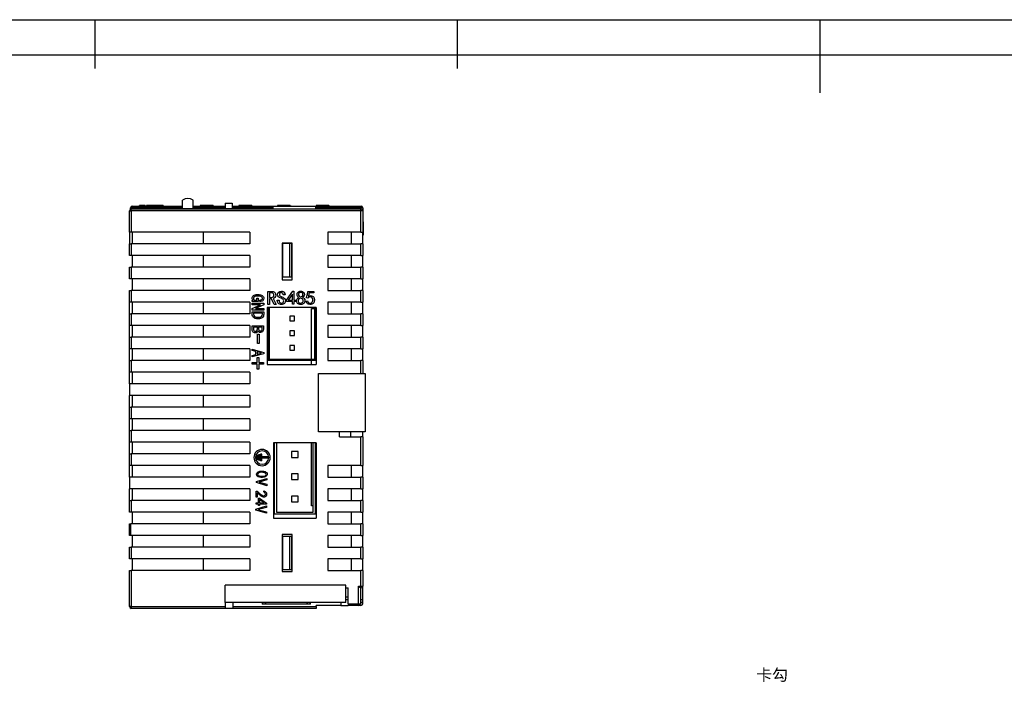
# Model space of a CAD drawing. Header units: millimetres. Extents: x 1931 to 2429, y 62 to 413.
# Tile 13 of 26: x 2043 to 2212, y 300 to 413. Entities that reach past the tile are written whole.
import ezdxf

# ---------------------------------------------------------------- set-up
doc = ezdxf.new("R2010")
doc.units = ezdxf.units.MM
doc.header["$LTSCALE"] = 2
doc.layers.add('HMI-D4', color=250, linetype='Continuous')
doc.styles.add('样式 1', font='simhei.ttf', dxfattribs={"height": 1.8})

msp = doc.modelspace()

# ---------------------------------------------------------------- linework, layer by layer
at = {"color": 7, "linetype": 'Continuous', "lineweight": 25}
for p, q in [((2070.8, 381.02), (2070.8, 382.44)), ((2072.6, 381.02), (2072.6, 382.44)), ((2078.1, 381.92), (2079.3, 381.92)), ((2078.1, 381.92), (2078.1, 381.02)), ((2079.3, 381.92), (2079.3, 381.02)), ((2061.7, 376.92), (2061.7, 380.62)), ((2061.7, 380.62), (2062, 380.62)), ((2061.87, 380.89), (2061.88, 381.12)), ((2062, 380.62), (2062, 380.92)), ((2062, 380.92), (2101.4, 380.92)), ((2062, 380.62), (2062, 376.92)), ((2101.4, 380.62), (2062, 380.62)), ((2062.18, 381.42), (2062.18, 381.12)), ((2062.18, 381.42), (2070.8, 381.42)), ((2063.35, 381.52), (2063.35, 381.42)), ((2063.37, 381.52), (2063.35, 381.52)), ((2064.37, 381.52), (2063.43, 381.52)), ((2063.43, 381.52), (2063.43, 381.42)), ((2064.37, 381.52), (2064.37, 381.42)), ((2064.47, 381.52), (2064.42, 381.52)), ((2064.47, 381.52), (2064.47, 381.42)), ((2064.49, 381.52), (2064.49, 381.42)), ((2064.59, 381.52), (2064.59, 381.42)), ((2064.61, 381.52), (2064.61, 381.42)), ((2064.79, 381.52), (2064.61, 381.52)), ((2064.79, 381.52), (2064.79, 381.42)), ((2064.98, 381.52), (2064.79, 381.52)), ((2064.98, 381.52), (2064.98, 381.42)), ((2065.07, 381.52), (2065.07, 381.42)), ((2065.24, 381.52), (2065.13, 381.52)), ((2065.34, 381.52), (2065.34, 381.42)), ((2065.5, 381.52), (2065.34, 381.52)), ((2065.5, 381.52), (2065.5, 381.42)), ((2065.7, 381.52), (2065.5, 381.52)), ((2065.7, 381.52), (2065.7, 381.42)), ((2065.9, 381.52), (2065.76, 381.52)), ((2065.85, 381.52), (2065.85, 381.42)), ((2065.9, 381.52), (2065.9, 381.42)), ((2066.08, 381.52), (2065.9, 381.52)), ((2066.08, 381.52), (2066.08, 381.42)), ((2066.26, 381.52), (2066.08, 381.52)), ((2066.26, 381.52), (2066.26, 381.42)), ((2066.35, 381.52), (2066.35, 381.42)), ((2066.62, 381.52), (2066.62, 381.42)), ((2066.78, 381.52), (2066.62, 381.52)), ((2066.78, 381.52), (2066.78, 381.42)), ((2066.99, 381.52), (2066.78, 381.52)), ((2066.99, 381.52), (2066.99, 381.42)), ((2067.1, 381.52), (2066.99, 381.52)), ((2067.1, 381.52), (2067.1, 381.42)), ((2067.28, 381.52), (2067.1, 381.52)), ((2067.28, 381.52), (2067.28, 381.42)), ((2067.29, 381.52), (2067.28, 381.52)), ((2067.29, 381.52), (2067.29, 381.42)), ((2067.5, 381.52), (2067.29, 381.52)), ((2067.5, 381.52), (2067.5, 381.42)), ((2069.3, 381.02), (2079.5, 381.02)), ((2069.3, 381.02), (2069.3, 380.92)), ((2072.6, 381.42), (2078.1, 381.42)), ((2073.84, 381.52), (2073.84, 381.42)), ((2073.95, 381.52), (2073.84, 381.52)), ((2073.95, 381.52), (2073.95, 381.42)), ((2074.44, 381.52), (2073.95, 381.52)), ((2074.62, 381.52), (2074.44, 381.52)), ((2074.44, 381.52), (2074.44, 381.42)), ((2074.62, 381.52), (2074.62, 381.42)), ((2075.12, 381.52), (2074.62, 381.52)), ((2075.12, 381.52), (2075.12, 381.42)), ((2075.15, 381.52), (2075.12, 381.52)), ((2075.15, 381.52), (2075.15, 381.42)), ((2075.71, 381.52), (2075.15, 381.52)), ((2075.71, 381.52), (2075.71, 381.42)), ((2075.87, 381.52), (2075.71, 381.52)), ((2075.87, 381.52), (2075.87, 381.42)), ((2076.04, 381.52), (2075.87, 381.52)), ((2076.04, 381.52), (2076.04, 381.42)), ((2076.07, 381.52), (2076.04, 381.52)), ((2076.07, 381.52), (2076.07, 381.42)), ((2079.3, 381.42), (2086.3, 381.42)), ((2079.5, 381.02), (2079.5, 380.92)), ((2080.45, 381.52), (2080.45, 381.42)), ((2080.57, 381.52), (2080.45, 381.52)), ((2080.57, 381.52), (2080.57, 381.42)), ((2081.06, 381.52), (2080.57, 381.52)), ((2081.06, 381.52), (2081.06, 381.42)), ((2081.24, 381.52), (2081.06, 381.52)), ((2081.24, 381.52), (2081.24, 381.42)), ((2081.74, 381.52), (2081.24, 381.52)), ((2081.74, 381.52), (2081.74, 381.42)), ((2081.77, 381.52), (2081.74, 381.52)), ((2081.77, 381.52), (2081.77, 381.42)), ((2081.83, 381.52), (2081.83, 381.42)), ((2082.23, 381.52), (2082.23, 381.42)), ((2082.56, 381.52), (2082.56, 381.42)), ((2082.66, 381.52), (2082.66, 381.42)), ((2082.68, 381.52), (2082.68, 381.42)), ((2086.3, 381.42), (2086.3, 380.92)), ((2086.3, 381.42), (2093.6, 381.42)), ((2087.07, 381.52), (2087.07, 381.42)), ((2087.19, 381.52), (2087.07, 381.52)), ((2087.19, 381.52), (2087.19, 381.42)), ((2087.68, 381.52), (2087.19, 381.52)), ((2087.68, 381.52), (2087.68, 381.42)), ((2087.86, 381.52), (2087.68, 381.52)), ((2087.86, 381.52), (2087.86, 381.42)), ((2088.35, 381.52), (2087.86, 381.52)), ((2088.35, 381.52), (2088.35, 381.42)), ((2088.37, 381.52), (2088.35, 381.52)), ((2088.42, 381.52), (2088.42, 381.42)), ((2088.87, 381.52), (2088.87, 381.42)), ((2089.27, 381.52), (2089.27, 381.42)), ((2089.3, 381.52), (2089.3, 381.42)), ((2093.6, 381.42), (2093.6, 380.92)), ((2093.6, 381.42), (2101.41, 381.42)), ((2093.69, 381.52), (2093.69, 381.42)), ((2093.8, 381.52), (2093.69, 381.52)), ((2093.8, 381.52), (2093.8, 381.42)), ((2094.3, 381.52), (2093.8, 381.52)), ((2094.48, 381.52), (2094.3, 381.52)), ((2094.3, 381.52), (2094.3, 381.42)), ((2094.48, 381.52), (2094.48, 381.42)), ((2094.97, 381.52), (2094.48, 381.52)), ((2094.97, 381.52), (2094.97, 381.42)), ((2094.97, 381.52), (2094.97, 381.52)), ((2095.07, 381.52), (2095.07, 381.42)), ((2095.27, 381.52), (2095.07, 381.52)), ((2095.27, 381.52), (2095.27, 381.42)), ((2095.43, 381.52), (2095.27, 381.52)), ((2095.43, 381.52), (2095.43, 381.42)), ((2095.49, 381.52), (2095.49, 381.42)), ((2095.89, 381.52), (2095.89, 381.42)), ((2095.92, 381.52), (2095.92, 381.42)), ((2101.4, 380.62), (2101.4, 380.92)), ((2101.4, 376.92), (2101.4, 380.62)), ((2101.7, 380.62), (2101.4, 380.62)), ((2101.41, 381.42), (2101.41, 381.12)), ((2101.7, 380.62), (2101.7, 376.92)), ((2101.71, 381.12), (2101.8, 376.42)), ((2062, 376.92), (2061.7, 376.92)), ((2061.7, 376.92), (2061.7, 374.92)), ((2082.31, 376.92), (2062, 376.92)), ((2062.2, 374.92), (2062.2, 376.92)), ((2074.31, 376.92), (2074.31, 374.92)), ((2082.31, 376.92), (2082.31, 374.92)), ((2101.4, 376.92), (2095.7, 376.92)), ((2095.7, 376.92), (2095.7, 374.92)), ((2099.7, 376.92), (2099.7, 374.92)), ((2101.4, 376.92), (2101.7, 376.92)), ((2101.7, 374.92), (2101.7, 376.92)), ((2061.7, 372.92), (2061.7, 374.92)), ((2061.7, 374.92), (2062, 374.92)), ((2062, 374.92), (2062, 372.92)), ((2082.31, 374.92), (2062, 374.92)), ((2089.6, 375.07), (2087.9, 375.07)), ((2087.9, 375.07), (2087.9, 368.77)), ((2087.9, 374.97), (2087.93, 374.97)), ((2087.93, 374.97), (2087.93, 369.27)), ((2089.18, 374.97), (2087.93, 374.97)), ((2089.18, 369.27), (2089.18, 374.97)), ((2089.5, 374.97), (2089.18, 374.97)), ((2089.5, 374.97), (2089.5, 369.27)), ((2089.5, 374.97), (2089.6, 374.97)), ((2089.6, 368.77), (2089.6, 375.07)), ((2095.7, 374.92), (2101.4, 374.92)), ((2101.4, 372.92), (2101.4, 374.92)), ((2101.7, 374.92), (2101.4, 374.92)), ((2101.7, 374.92), (2101.7, 372.92)), ((2062, 372.92), (2061.7, 372.92)), ((2082.31, 372.92), (2062, 372.92)), ((2062.2, 370.92), (2062.2, 372.92)), ((2074.31, 372.92), (2074.31, 370.92)), ((2082.31, 372.92), (2082.31, 370.92)), ((2101.4, 372.92), (2095.7, 372.92)), ((2095.7, 372.92), (2095.7, 370.92)), ((2099.7, 372.92), (2099.7, 370.92)), ((2101.4, 372.92), (2101.7, 372.92)), ((2101.7, 370.92), (2101.7, 372.92)), ((2061.7, 368.92), (2061.7, 370.92)), ((2061.7, 370.92), (2062, 370.92)), ((2062, 370.92), (2062, 368.92)), ((2082.31, 370.92), (2062, 370.92)), ((2095.7, 370.92), (2101.4, 370.92)), ((2101.4, 368.92), (2101.4, 370.92)), ((2101.7, 370.92), (2101.4, 370.92)), ((2101.7, 370.92), (2101.7, 368.92)), ((2062, 368.92), (2061.7, 368.92)), ((2082.31, 368.92), (2062, 368.92)), ((2062.2, 366.92), (2062.2, 368.92)), ((2074.31, 368.92), (2074.31, 366.92)), ((2082.31, 368.92), (2082.31, 366.92)), ((2087.93, 369.27), (2087.9, 369.27)), ((2087.9, 368.77), (2089.6, 368.77)), ((2087.93, 369.27), (2089.18, 369.27)), ((2089.18, 369.27), (2089.5, 369.27)), ((2089.5, 369.27), (2089.6, 369.27)), ((2101.4, 368.92), (2095.7, 368.92)), ((2095.7, 368.92), (2095.7, 366.92)), ((2099.7, 368.92), (2099.7, 366.92)), ((2101.4, 368.92), (2101.7, 368.92)), ((2101.7, 366.92), (2101.7, 368.92)), ((2061.7, 366.92), (2062, 366.92)), ((2061.7, 364.92), (2061.7, 366.92)), ((2062, 366.92), (2062, 364.92)), ((2082.31, 366.92), (2062, 366.92)), ((2085.41, 364.55), (2085.41, 366.78)), ((2085.41, 366.78), (2086.06, 366.78)), ((2086, 366.53), (2085.71, 366.53)), ((2085.71, 366.53), (2085.71, 365.76)), ((2088.64, 365.28), (2089.7, 366.81)), ((2089.7, 366.81), (2089.89, 366.81)), ((2089.89, 366.81), (2089.89, 365.28)), ((2092.3, 366.77), (2093.33, 366.77)), ((2093.33, 366.53), (2092.5, 366.53)), ((2093.33, 366.77), (2093.33, 366.53)), ((2095.7, 366.92), (2101.4, 366.92)), ((2101.4, 364.92), (2101.4, 366.92)), ((2101.7, 366.92), (2101.4, 366.92)), ((2101.7, 366.92), (2101.7, 364.92)), ((2062, 364.92), (2061.7, 364.92)), ((2061.7, 362.92), (2061.7, 364.92)), ((2082.31, 364.92), (2062, 364.92)), ((2062.2, 362.92), (2062.2, 364.92)), ((2074.31, 364.92), (2074.31, 362.92)), ((2082.31, 364.92), (2082.31, 362.92)), ((2082.73, 365.23), (2082.89, 365.27)), ((2082.73, 365.04), (2082.73, 365.23)), ((2083.74, 365.04), (2082.73, 365.04)), ((2082.75, 364.5), (2082.75, 364.76)), ((2082.75, 364.76), (2084.71, 364.76)), ((2083.4, 365.27), (2083.52, 365.27)), ((2083.52, 365.27), (2083.52, 365.62)), ((2083.52, 365.62), (2083.74, 365.62)), ((2083.74, 365.62), (2083.74, 365.04)), ((2084.04, 365.04), (2084.04, 365.29)), ((2084.71, 364.76), (2084.71, 364.48)), ((2085.71, 365.76), (2086.08, 365.76)), ((2086.05, 365.52), (2085.71, 365.52)), ((2085.71, 365.52), (2085.71, 364.55)), ((2086.52, 364.55), (2086.05, 365.52)), ((2086.34, 365.56), (2086.83, 364.55)), ((2087.05, 365.26), (2087.35, 365.26)), ((2087.05, 365.17), (2087.05, 365.26)), ((2087.35, 365.26), (2087.35, 365.18)), ((2088.38, 366.17), (2088.08, 366.17)), ((2088.64, 365.06), (2088.64, 365.28)), ((2089.65, 365.06), (2088.64, 365.06)), ((2089.65, 366.31), (2088.92, 365.28)), ((2088.92, 365.28), (2089.65, 365.28)), ((2089.65, 365.28), (2089.65, 366.31)), ((2089.65, 364.57), (2089.65, 365.06)), ((2089.89, 365.28), (2090.2, 365.28)), ((2090.2, 365.06), (2089.89, 365.06)), ((2089.89, 365.06), (2089.89, 364.57)), ((2090.2, 365.28), (2090.2, 365.06)), ((2091.99, 365.11), (2092.23, 365.18)), ((2092.28, 365.62), (2092.06, 365.65)), ((2101.4, 364.92), (2095.7, 364.92)), ((2095.7, 364.92), (2095.7, 362.92)), ((2099.7, 364.92), (2099.7, 362.92)), ((2101.4, 364.92), (2101.7, 364.92)), ((2101.7, 362.92), (2101.7, 364.92)), ((2084.17, 364.5), (2082.75, 364.5)), ((2082.75, 363.86), (2084.17, 364.49)), ((2082.75, 363.57), (2082.75, 363.86)), ((2084.71, 363.57), (2082.75, 363.57)), ((2082.75, 362.89), (2082.75, 363.28)), ((2082.75, 363.28), (2084.71, 363.28)), ((2084.71, 364.48), (2083.29, 363.84)), ((2083.29, 363.84), (2083.29, 363.83)), ((2083.29, 363.83), (2084.71, 363.83)), ((2084.17, 364.49), (2084.17, 364.5)), ((2084.71, 363.83), (2084.71, 363.57)), ((2084.71, 363.28), (2084.71, 362.89)), ((2093.7, 364.02), (2085.3, 364.02)), ((2085.3, 364.02), (2085.3, 354.22)), ((2085.71, 364.55), (2085.41, 364.55)), ((2085.5, 354.92), (2085.5, 364.02)), ((2085.7, 355.12), (2085.7, 364.02)), ((2086.83, 364.55), (2086.52, 364.55)), ((2089.89, 364.57), (2089.65, 364.57)), ((2092.9, 363.87), (2093.4, 363.87)), ((2092.9, 355.12), (2092.9, 363.87)), ((2093.4, 364.02), (2093.4, 355.12)), ((2093.6, 364.02), (2093.6, 354.92)), ((2093.6, 363.87), (2093.7, 363.87)), ((2093.7, 364.02), (2093.7, 354.22)), ((2061.7, 362.92), (2062, 362.92)), ((2061.7, 360.92), (2061.7, 362.92)), ((2062, 362.92), (2062, 360.92)), ((2082.31, 362.92), (2062, 362.92)), ((2084.49, 363.02), (2082.97, 363.02)), ((2082.97, 363.02), (2082.97, 362.89)), ((2084.49, 362.89), (2084.49, 363.02)), ((2089.22, 362.52), (2089.22, 361.72)), ((2090.02, 362.52), (2089.22, 362.52)), ((2089.22, 361.72), (2090.02, 361.72)), ((2090.02, 361.72), (2090.02, 362.52)), ((2095.7, 362.92), (2101.4, 362.92)), ((2101.4, 360.92), (2101.4, 362.92)), ((2101.7, 362.92), (2101.4, 362.92)), ((2101.7, 362.92), (2101.7, 360.92)), ((2062, 360.92), (2061.7, 360.92)), ((2061.7, 358.92), (2061.7, 360.92)), ((2082.31, 360.92), (2062, 360.92)), ((2062.2, 358.92), (2062.2, 360.92)), ((2074.31, 360.92), (2074.31, 358.92)), ((2082.31, 360.92), (2082.31, 358.92)), ((2082.72, 360.32), (2082.72, 360.9)), ((2082.72, 360.9), (2084.68, 360.9)), ((2083.64, 360.63), (2082.94, 360.63)), ((2082.94, 360.63), (2082.94, 360.37)), ((2083.64, 360.34), (2083.64, 360.63)), ((2084.46, 360.63), (2083.85, 360.63)), ((2083.85, 360.63), (2083.85, 360.3)), ((2084.46, 360.29), (2084.46, 360.63)), ((2084.68, 360.9), (2084.68, 360.3)), ((2089.22, 360.02), (2089.22, 359.22)), ((2090.02, 360.02), (2089.22, 360.02)), ((2090.02, 359.22), (2090.02, 360.02)), ((2101.4, 360.92), (2095.7, 360.92)), ((2095.7, 360.92), (2095.7, 358.92)), ((2099.7, 360.92), (2099.7, 358.92)), ((2101.4, 360.92), (2101.7, 360.92)), ((2101.7, 358.92), (2101.7, 360.92)), ((2061.7, 358.92), (2062, 358.92)), ((2061.7, 356.92), (2061.7, 358.92)), ((2062, 358.92), (2062, 356.92)), ((2082.31, 358.92), (2062, 358.92)), ((2083.65, 357.86), (2083.65, 359.44)), ((2083.65, 359.44), (2083.95, 359.44)), ((2083.95, 359.44), (2083.95, 357.86)), ((2089.22, 359.22), (2090.02, 359.22)), ((2095.7, 358.92), (2101.4, 358.92)), ((2101.4, 356.92), (2101.4, 358.92)), ((2101.7, 358.92), (2101.4, 358.92)), ((2101.7, 358.92), (2101.7, 356.92)), ((2062, 356.92), (2061.7, 356.92)), ((2061.7, 354.92), (2061.7, 356.92)), ((2082.31, 356.92), (2062, 356.92)), ((2062.2, 354.92), (2062.2, 356.92)), ((2074.31, 356.92), (2074.31, 354.92)), ((2082.31, 356.92), (2082.31, 354.92)), ((2082.76, 356.63), (2082.76, 356.9)), ((2082.76, 356.9), (2084.74, 356.33)), ((2083.37, 356.47), (2082.76, 356.63)), ((2083.37, 355.96), (2083.37, 356.47)), ((2084.29, 356.22), (2083.59, 356.41)), ((2083.59, 356.41), (2083.59, 356.02)), ((2083.95, 357.86), (2083.65, 357.86)), ((2084.74, 356.33), (2084.74, 356.1)), ((2089.22, 357.52), (2089.22, 356.72)), ((2090.02, 357.52), (2089.22, 357.52)), ((2089.22, 356.72), (2090.02, 356.72)), ((2090.02, 356.72), (2090.02, 357.52)), ((2101.4, 356.92), (2095.7, 356.92)), ((2095.7, 356.92), (2095.7, 354.92)), ((2099.7, 356.92), (2099.7, 354.92)), ((2101.4, 356.92), (2101.7, 356.92)), ((2101.7, 354.92), (2101.7, 356.92)), ((2061.7, 354.92), (2062, 354.92)), ((2061.7, 352.92), (2061.7, 354.92)), ((2062, 354.92), (2062, 352.92)), ((2082.31, 354.92), (2062, 354.92)), ((2084.74, 356.1), (2082.76, 355.53)), ((2082.76, 355.8), (2083.37, 355.96)), ((2082.76, 355.53), (2082.76, 355.8)), ((2083.58, 354.58), (2083.58, 355.43)), ((2083.58, 355.43), (2083.86, 355.43)), ((2083.59, 356.02), (2084.29, 356.2)), ((2083.86, 355.43), (2083.86, 354.58)), ((2084.29, 356.2), (2084.29, 356.22)), ((2093.6, 354.92), (2085.5, 354.92)), ((2093.4, 355.12), (2085.7, 355.12)), ((2092.9, 354.22), (2092.9, 354.92)), ((2095.7, 354.92), (2101.4, 354.92)), ((2101.4, 352.72), (2101.4, 354.92)), ((2101.7, 354.92), (2101.4, 354.92)), ((2101.7, 354.92), (2101.7, 352.72)), ((2082.74, 354.29), (2082.74, 354.58)), ((2082.74, 354.58), (2083.58, 354.58)), ((2083.58, 354.29), (2082.74, 354.29)), ((2083.58, 353.45), (2083.58, 354.29)), ((2083.86, 353.45), (2083.58, 353.45)), ((2083.86, 354.58), (2084.7, 354.58)), ((2084.7, 354.29), (2083.86, 354.29)), ((2083.86, 354.29), (2083.86, 353.45)), ((2084.7, 354.58), (2084.7, 354.29)), ((2085.3, 354.22), (2093.7, 354.22)), ((2062, 352.92), (2061.7, 352.92)), ((2061.7, 350.92), (2061.7, 352.92)), ((2082.31, 352.92), (2062, 352.92)), ((2062.2, 350.92), (2062.2, 352.92)), ((2074.31, 352.92), (2074.31, 350.92)), ((2082.31, 352.92), (2082.31, 350.92)), ((2094.1, 342.72), (2094.1, 352.72)), ((2094.1, 352.72), (2102.1, 352.72)), ((2102.1, 352.72), (2102.1, 342.72)), ((2061.7, 350.92), (2061.7, 348.92)), ((2082.31, 350.92), (2061.7, 350.92)), ((2082.31, 348.92), (2061.7, 348.92)), ((2061.7, 346.92), (2061.7, 348.92)), ((2062.2, 346.92), (2062.2, 348.92)), ((2074.31, 348.92), (2074.31, 346.92)), ((2082.31, 348.92), (2082.31, 346.92)), ((2061.7, 346.92), (2062, 346.92)), ((2061.7, 344.92), (2061.7, 346.92)), ((2062, 346.92), (2062, 344.92)), ((2082.31, 346.92), (2062, 346.92)), ((2062, 344.92), (2061.7, 344.92)), ((2061.7, 342.92), (2061.7, 344.92)), ((2082.31, 344.92), (2062, 344.92)), ((2062.2, 342.92), (2062.2, 344.92)), ((2074.31, 344.92), (2074.31, 342.92)), ((2082.31, 344.92), (2082.31, 342.92)), ((2061.7, 342.92), (2062, 342.92)), ((2061.7, 340.92), (2061.7, 342.92)), ((2062, 342.92), (2062, 340.92)), ((2082.31, 342.92), (2062, 342.92)), ((2102.1, 342.72), (2094.1, 342.72)), ((2097.7, 341.82), (2097.7, 342.72)), ((2097.7, 341.82), (2101.4, 341.82)), ((2099.6, 342.72), (2099.6, 341.82)), ((2101.4, 336.92), (2101.4, 341.82)), ((2101.7, 341.82), (2101.4, 341.82)), ((2101.7, 341.82), (2101.7, 342.62)), ((2101.7, 341.82), (2101.7, 336.92)), ((2062, 340.92), (2061.7, 340.92)), ((2061.7, 338.92), (2061.7, 340.92)), ((2082.31, 340.92), (2062, 340.92)), ((2062.2, 338.92), (2062.2, 340.92)), ((2074.31, 340.92), (2074.31, 338.92)), ((2082.31, 340.92), (2082.31, 338.92)), ((2086.4, 340.82), (2086.4, 327.92)), ((2093.7, 340.82), (2086.4, 340.82)), ((2086.5, 340.82), (2086.5, 328.61)), ((2093.2, 340.81), (2086.9, 340.81)), ((2086.9, 340.81), (2086.9, 328.91)), ((2092.9, 330.02), (2092.9, 340.81)), ((2093.2, 328.91), (2093.2, 340.81)), ((2093.6, 328.61), (2093.6, 340.82)), ((2093.7, 340.82), (2093.7, 327.92)), ((2061.7, 338.92), (2062, 338.92)), ((2061.7, 336.92), (2061.7, 338.92)), ((2062, 338.92), (2062, 336.92)), ((2082.31, 338.92), (2062, 338.92)), ((2083.51, 337.94), (2083.51, 338.64)), ((2083.71, 338.64), (2083.51, 338.64)), ((2083.71, 337.94), (2083.51, 337.94)), ((2083.71, 337.94), (2083.71, 338.64)), ((2084.04, 338.74), (2083.84, 338.74)), ((2083.84, 337.84), (2083.84, 338.74)), ((2084.04, 337.84), (2083.84, 337.84)), ((2084.04, 337.84), (2084.04, 338.74)), ((2084.37, 338.84), (2084.17, 338.84)), ((2084.17, 337.74), (2084.17, 338.84)), ((2084.37, 337.74), (2084.17, 337.74)), ((2084.37, 337.74), (2084.37, 338.84)), ((2085.44, 338.39), (2084.49, 338.39)), ((2084.49, 338.19), (2084.49, 338.39)), ((2085.44, 338.19), (2084.49, 338.19)), ((2085.44, 338.19), (2085.44, 338.39)), ((2089.5, 339.31), (2089.5, 338.31)), ((2090.6, 339.31), (2089.5, 339.31)), ((2089.5, 338.31), (2090.6, 338.31)), ((2090.6, 338.31), (2090.6, 339.31)), ((2062, 336.92), (2061.7, 336.92)), ((2061.7, 334.92), (2061.7, 336.92)), ((2082.31, 336.92), (2062, 336.92)), ((2062.2, 334.92), (2062.2, 336.92)), ((2074.31, 336.92), (2074.31, 334.92)), ((2082.31, 336.92), (2082.31, 334.92)), ((2101.4, 336.92), (2095.7, 336.92)), ((2095.7, 336.92), (2095.7, 334.92)), ((2099.7, 336.92), (2099.7, 334.92)), ((2101.4, 336.92), (2101.7, 336.92)), ((2101.7, 334.92), (2101.7, 336.92)), ((2061.7, 334.92), (2061.7, 332.92)), ((2082.31, 334.92), (2061.7, 334.92)), ((2083.48, 334.19), (2085.28, 334.71)), ((2085.28, 334.46), (2083.91, 334.09)), ((2085.28, 334.71), (2085.28, 334.46)), ((2089.5, 335.5), (2089.5, 334.5)), ((2090.6, 335.5), (2089.5, 335.5)), ((2089.5, 334.5), (2090.6, 334.5)), ((2090.6, 334.5), (2090.6, 335.5)), ((2095.7, 334.92), (2101.4, 334.92)), ((2101.4, 332.92), (2101.4, 334.92)), ((2101.7, 334.92), (2101.4, 334.92)), ((2101.7, 334.92), (2101.7, 332.92)), ((2082.31, 332.92), (2061.7, 332.92)), ((2061.7, 330.92), (2061.7, 332.92)), ((2062.2, 330.92), (2062.2, 332.92)), ((2074.31, 332.92), (2074.31, 330.92)), ((2082.31, 332.92), (2082.31, 330.92)), ((2083.48, 333.98), (2083.48, 334.19)), ((2085.28, 333.46), (2083.48, 333.98)), ((2083.91, 334.09), (2083.91, 334.07)), ((2083.91, 334.07), (2085.28, 333.71)), ((2085.28, 333.71), (2085.28, 333.46)), ((2101.4, 332.92), (2095.7, 332.92)), ((2095.7, 332.92), (2095.7, 330.92)), ((2099.7, 332.92), (2099.7, 330.92)), ((2101.4, 332.92), (2101.7, 332.92)), ((2101.7, 330.92), (2101.7, 332.92)), ((2083.41, 332.54), (2083.45, 332.54)), ((2083.41, 331.49), (2083.41, 332.54)), ((2083.6, 331.49), (2083.41, 331.49)), ((2083.6, 332.24), (2083.6, 331.49)), ((2083.8, 330.5), (2083.8, 331.3)), ((2083.8, 331.3), (2083.98, 331.3)), ((2083.98, 331.3), (2085.2, 330.46)), ((2083.98, 331.08), (2083.98, 330.5)), ((2084.8, 330.5), (2083.98, 331.08)), ((2084.71, 332.38), (2084.74, 332.58)), ((2089.5, 331.69), (2089.5, 330.69)), ((2090.6, 331.69), (2089.5, 331.69)), ((2090.6, 330.69), (2090.6, 331.69)), ((2061.7, 328.92), (2061.7, 330.92)), ((2061.7, 330.92), (2062, 330.92)), ((2062, 330.92), (2062, 328.92)), ((2082.31, 330.92), (2062, 330.92)), ((2083.38, 329.46), (2085.18, 329.98)), ((2083.38, 329.25), (2083.38, 329.46)), ((2083.41, 330.3), (2083.41, 330.5)), ((2083.41, 330.5), (2083.8, 330.5)), ((2083.8, 330.3), (2083.41, 330.3)), ((2083.8, 330.05), (2083.8, 330.3)), ((2083.98, 330.05), (2083.8, 330.05)), ((2085.18, 329.73), (2083.81, 329.36)), ((2083.81, 329.36), (2083.81, 329.34)), ((2083.81, 329.34), (2085.18, 328.98)), ((2083.98, 330.5), (2084.8, 330.5)), ((2085.2, 330.3), (2083.98, 330.3)), ((2083.98, 330.3), (2083.98, 330.05)), ((2085.18, 329.98), (2085.18, 329.73)), ((2085.2, 330.46), (2085.2, 330.3)), ((2089.5, 330.69), (2090.6, 330.69)), ((2093.2, 330.02), (2092.9, 330.02)), ((2093.7, 330.02), (2093.6, 330.02)), ((2095.7, 330.92), (2101.4, 330.92)), ((2101.4, 328.92), (2101.4, 330.92)), ((2101.7, 330.92), (2101.4, 330.92)), ((2101.7, 330.92), (2101.7, 328.92)), ((2062, 328.92), (2061.7, 328.92)), ((2082.31, 328.92), (2062, 328.92)), ((2062.2, 326.92), (2062.2, 328.92)), ((2074.31, 328.92), (2074.31, 326.92)), ((2082.31, 328.92), (2082.31, 326.92)), ((2085.18, 328.73), (2083.38, 329.25)), ((2085.18, 328.98), (2085.18, 328.73)), ((2086.4, 327.92), (2093.7, 327.92)), ((2086.5, 328.61), (2093.6, 328.61)), ((2086.9, 328.91), (2093.2, 328.91)), ((2101.4, 328.92), (2095.7, 328.92)), ((2095.7, 328.92), (2095.7, 326.92)), ((2099.7, 328.92), (2099.7, 326.92)), ((2101.4, 328.92), (2101.7, 328.92)), ((2101.7, 326.92), (2101.7, 328.92)), ((2061.7, 324.92), (2061.7, 326.92)), ((2061.7, 326.92), (2061.9, 326.92)), ((2061.9, 324.92), (2061.9, 326.92)), ((2082.31, 326.92), (2061.9, 326.92)), ((2095.7, 326.92), (2101.4, 326.92)), ((2101.4, 324.92), (2101.4, 326.92)), ((2101.7, 326.92), (2101.4, 326.92)), ((2101.7, 326.92), (2101.7, 324.92)), ((2061.9, 324.92), (2061.7, 324.92)), ((2082.31, 324.92), (2061.9, 324.92)), ((2062.2, 322.92), (2062.2, 324.92)), ((2074.31, 324.92), (2074.31, 322.92)), ((2082.31, 324.92), (2082.31, 322.92)), ((2089.6, 325.07), (2087.9, 325.07)), ((2087.9, 325.07), (2087.9, 318.77)), ((2087.9, 324.77), (2087.93, 324.77)), ((2087.93, 324.77), (2087.93, 319.07)), ((2089.18, 324.77), (2087.93, 324.77)), ((2089.18, 319.07), (2089.18, 324.77)), ((2089.5, 324.77), (2089.18, 324.77)), ((2089.5, 324.77), (2089.5, 319.07)), ((2089.5, 324.77), (2089.6, 324.77)), ((2089.6, 318.77), (2089.6, 325.07)), ((2101.4, 324.92), (2095.7, 324.92)), ((2095.7, 324.92), (2095.7, 322.92)), ((2099.7, 324.92), (2099.7, 322.92)), ((2101.4, 324.92), (2101.7, 324.92)), ((2101.7, 322.92), (2101.7, 324.92)), ((2061.7, 320.92), (2061.7, 322.92)), ((2061.7, 322.92), (2062, 322.92)), ((2062, 322.92), (2062, 320.92)), ((2082.31, 322.92), (2062, 322.92)), ((2095.7, 322.92), (2101.4, 322.92)), ((2101.4, 320.92), (2101.4, 322.92)), ((2101.7, 322.92), (2101.4, 322.92)), ((2101.7, 322.92), (2101.7, 320.92)), ((2062, 320.92), (2061.7, 320.92)), ((2082.31, 320.92), (2062, 320.92)), ((2062.2, 318.92), (2062.2, 320.92)), ((2074.31, 320.92), (2074.31, 318.92)), ((2082.31, 320.92), (2082.31, 318.92)), ((2101.4, 320.92), (2095.7, 320.92)), ((2095.7, 320.92), (2095.7, 318.92)), ((2099.7, 320.92), (2099.7, 318.92)), ((2101.4, 320.92), (2101.7, 320.92)), ((2101.7, 318.92), (2101.7, 320.92)), ((2061.7, 312.72), (2061.7, 318.92)), ((2061.7, 318.92), (2062, 318.92)), ((2062, 318.92), (2062, 312.72)), ((2082.31, 318.92), (2062, 318.92)), ((2087.93, 319.07), (2087.9, 319.07)), ((2087.9, 318.77), (2089.6, 318.77)), ((2087.93, 319.07), (2089.18, 319.07)), ((2089.18, 319.07), (2089.5, 319.07)), ((2089.6, 319.07), (2089.5, 319.07)), ((2095.7, 318.92), (2101.4, 318.92)), ((2101.4, 316.22), (2101.4, 318.92)), ((2101.7, 318.92), (2101.4, 318.92)), ((2101.7, 318.92), (2101.7, 316.22)), ((2098.8, 316.42), (2078.1, 316.42)), ((2078.1, 313.42), (2078.1, 316.42)), ((2098.8, 313.42), (2098.8, 316.42)), ((2098.8, 315.92), (2099.2, 315.92)), ((2099.2, 313.22), (2099.2, 315.92)), ((2101, 316.22), (2101.4, 316.22)), ((2101, 313.22), (2101, 316.22)), ((2101.3, 315.92), (2101.3, 313.22)), ((2101.4, 315.92), (2101.3, 315.92)), ((2101.4, 315.92), (2101.4, 316.22)), ((2101.4, 316.22), (2101.7, 316.22)), ((2101.7, 313.92), (2101.7, 316.22)), ((2098.8, 314.42), (2099.2, 314.42)), ((2062, 312.72), (2061.7, 312.72)), ((2062, 312.72), (2078.1, 312.72)), ((2062, 312.72), (2062, 312.42)), ((2078.1, 312.42), (2062, 312.42)), ((2098.8, 313.42), (2078.1, 313.42)), ((2078.1, 313.42), (2078.1, 312.72)), ((2078.1, 312.72), (2078.1, 312.42)), ((2079.45, 312.42), (2078.1, 312.42)), ((2079.45, 313.42), (2079.45, 312.42)), ((2093.7, 312.42), (2079.45, 312.42)), ((2084.46, 313.42), (2084.46, 313.12)), ((2084.52, 313.12), (2084.46, 313.12)), ((2085.03, 313.12), (2084.52, 313.12)), ((2085.1, 313.12), (2085.03, 313.12)), ((2085.1, 313.12), (2085.1, 313.42)), ((2092.1, 313.12), (2085.1, 313.12)), ((2092.1, 313.42), (2092.1, 313.12)), ((2092.16, 313.12), (2092.1, 313.12)), ((2092.67, 313.12), (2092.16, 313.12)), ((2092.74, 313.12), (2092.67, 313.12)), ((2092.74, 313.12), (2092.74, 313.42)), ((2093.7, 312.72), (2093.7, 312.92)), ((2097.95, 312.92), (2093.7, 312.92)), ((2093.7, 312.72), (2093.7, 312.42)), ((2097.95, 313.42), (2097.95, 312.92)), ((2097.95, 312.92), (2099.2, 312.92)), ((2098.8, 313.92), (2099.2, 313.92)), ((2099.2, 313.22), (2101, 313.22)), ((2099.2, 313.22), (2099.2, 312.92)), ((2101, 312.92), (2099.2, 312.92)), ((2101, 313.22), (2101.3, 313.22)), ((2101, 312.92), (2101, 313.22)), ((2101.4, 312.92), (2101, 312.92)), ((2101.3, 313.92), (2101.7, 313.92)), ((2101.7, 313.42), (2101.7, 313.92)), ((2101.7, 313.22), (2101.7, 313.42))]:
    msp.add_line(p, q, dxfattribs=at)
at = {"color": 8, "linetype": 'Continuous', "lineweight": 25}
for p, q in [((2062.18, 381.12), (2062.17, 380.92)), ((2070.8, 381.12), (2062.18, 381.12)), ((2078.1, 381.12), (2072.6, 381.12)), ((2086.3, 381.12), (2079.3, 381.12)), ((2101.41, 381.12), (2093.6, 381.12)), ((2101.42, 380.92), (2101.41, 381.12)), ((2079.45, 312.72), (2093.7, 312.72)), ((2084.52, 313.42), (2084.52, 313.12)), ((2085.03, 313.12), (2085.03, 313.42)), ((2092.16, 313.42), (2092.16, 313.12)), ((2092.67, 313.12), (2092.67, 313.42)), ((2101.7, 313.42), (2101.3, 313.42))]:
    msp.add_line(p, q, dxfattribs=at)
at = {"color": 7, "linetype": 'Continuous', "lineweight": 25, "flags": 128}
msp.add_lwpolyline([(2101.68, 342.72), (2101.69, 342.68), (2101.7, 342.62)], dxfattribs=at)
at = {"color": 7, "linetype": 'Continuous', "lineweight": 25}
for centre, radius, start, end in [((2071.7, 380.98), 1.72, 58.4527, 121.5473), ((2062, 380.62), 0.3, 90, 180), ((2062.18, 381.12), 0.3, 90, 179), ((2062.03, 376.82), 4.3, 88.0016, 91.9984), ((2101.4, 380.62), 0.3, 0, 90), ((2101.41, 381.12), 0.3, 1, 90), ((2101.56, 376.82), 4.3, 88.0016, 91.9984), ((2084.44, 338.29), 1.4, 90, 270), ((2084.44, 338.29), 1.15, 90, 270), ((2084.44, 338.29), 1.4, 270, 90), ((2084.44, 338.29), 1.15, 270, 90), ((2101.4, 316.22), 0.3, 270, 0), ((2062, 312.72), 0.3, 180, 270), ((2101, 313.22), 0.3, 270, 0), ((2101.4, 313.22), 0.3, 270, 0)]:
    msp.add_arc(centre, radius, start, end, dxfattribs=at)
for points in [[(2065.07, 381.52), (2065.04, 381.52), (2065.01, 381.52), (2064.98, 381.52)], [(2066.35, 381.52), (2066.32, 381.52), (2066.29, 381.52), (2066.26, 381.52)], [(2086.36, 366.43), (2086.28, 366.5), (2086.16, 366.53), (2086, 366.53)], [(2086.06, 366.78), (2086.27, 366.78), (2086.44, 366.73), (2086.57, 366.63)], [(2086.57, 366.63), (2086.7, 366.53), (2086.77, 366.37), (2086.77, 366.14)], [(2087.11, 366.19), (2087.11, 366.38), (2087.17, 366.52), (2087.29, 366.64)], [(2087.29, 366.64), (2087.42, 366.75), (2087.57, 366.81), (2087.74, 366.81)], [(2087.5, 366.46), (2087.44, 366.4), (2087.4, 366.33), (2087.4, 366.23)], [(2087.74, 366.55), (2087.64, 366.55), (2087.56, 366.52), (2087.5, 366.46)], [(2087.74, 366.81), (2087.97, 366.81), (2088.13, 366.74), (2088.23, 366.6)], [(2088, 366.43), (2087.94, 366.51), (2087.86, 366.55), (2087.74, 366.55)], [(2088.23, 366.6), (2088.33, 366.47), (2088.38, 366.32), (2088.38, 366.17)], [(2090.43, 366.21), (2090.43, 366.3), (2090.44, 366.38), (2090.47, 366.45)], [(2090.47, 366.45), (2090.5, 366.52), (2090.55, 366.59), (2090.61, 366.65)], [(2090.61, 366.65), (2090.67, 366.71), (2090.74, 366.75), (2090.81, 366.77)], [(2090.75, 366.46), (2090.7, 366.4), (2090.67, 366.32), (2090.67, 366.23)], [(2091.02, 366.57), (2090.89, 366.56), (2090.81, 366.53), (2090.75, 366.46)], [(2090.81, 366.77), (2090.89, 366.79), (2090.97, 366.81), (2091.05, 366.81)], [(2091.32, 366.51), (2091.25, 366.56), (2091.15, 366.58), (2091.02, 366.57)], [(2091.05, 366.81), (2091.14, 366.81), (2091.22, 366.8), (2091.29, 366.78)], [(2091.29, 366.78), (2091.36, 366.76), (2091.43, 366.73), (2091.51, 366.67)], [(2091.44, 366.27), (2091.43, 366.37), (2091.39, 366.45), (2091.32, 366.51)], [(2091.51, 366.67), (2091.59, 366.61), (2091.64, 366.53), (2091.68, 366.43)], [(2092.06, 365.65), (2092.07, 365.7), (2092.16, 366.07), (2092.3, 366.77)], [(2092.5, 366.53), (2092.46, 366.3), (2092.41, 366.11), (2092.37, 365.97)], [(2082.73, 365.62), (2082.73, 365.78), (2082.8, 365.93), (2082.95, 366.05)], [(2082.78, 365.41), (2082.74, 365.47), (2082.73, 365.54), (2082.73, 365.62)], [(2082.89, 365.27), (2082.85, 365.3), (2082.81, 365.34), (2082.78, 365.41)], [(2082.95, 366.05), (2083.1, 366.18), (2083.34, 366.24), (2083.67, 366.24)], [(2083.11, 365.85), (2083, 365.77), (2082.95, 365.69), (2082.95, 365.59)], [(2082.95, 365.59), (2082.95, 365.49), (2082.98, 365.41), (2083.06, 365.35)], [(2083.06, 365.35), (2083.13, 365.3), (2083.24, 365.27), (2083.4, 365.27)], [(2083.69, 365.96), (2083.41, 365.96), (2083.22, 365.93), (2083.11, 365.85)], [(2083.67, 366.24), (2084.03, 366.24), (2084.3, 366.18), (2084.47, 366.07)], [(2084.33, 365.87), (2084.2, 365.93), (2083.99, 365.96), (2083.69, 365.96)], [(2084.04, 365.29), (2084.2, 365.29), (2084.32, 365.32), (2084.4, 365.37)], [(2084.54, 365.19), (2084.41, 365.09), (2084.24, 365.04), (2084.04, 365.04)], [(2084.52, 365.6), (2084.52, 365.72), (2084.45, 365.81), (2084.33, 365.87)], [(2084.4, 365.37), (2084.48, 365.42), (2084.52, 365.5), (2084.52, 365.6)], [(2084.47, 366.07), (2084.65, 365.95), (2084.74, 365.8), (2084.74, 365.6)], [(2084.74, 365.6), (2084.74, 365.42), (2084.67, 365.29), (2084.54, 365.19)], [(2086.08, 365.76), (2086.18, 365.76), (2086.27, 365.79), (2086.35, 365.85)], [(2086.64, 365.74), (2086.55, 365.64), (2086.45, 365.58), (2086.34, 365.56)], [(2086.35, 365.85), (2086.43, 365.91), (2086.47, 366), (2086.47, 366.14)], [(2086.47, 366.14), (2086.47, 366.26), (2086.43, 366.36), (2086.36, 366.43)], [(2086.77, 366.14), (2086.77, 365.97), (2086.72, 365.83), (2086.64, 365.74)], [(2087.24, 364.71), (2087.11, 364.83), (2087.05, 364.98), (2087.05, 365.17)], [(2087.24, 365.86), (2087.15, 365.95), (2087.11, 366.06), (2087.11, 366.19)], [(2087.69, 365.6), (2087.48, 365.67), (2087.33, 365.76), (2087.24, 365.86)], [(2087.35, 365.18), (2087.35, 365.05), (2087.39, 364.95), (2087.47, 364.88)], [(2087.4, 366.23), (2087.4, 366.15), (2087.43, 366.09), (2087.48, 366.03)], [(2087.47, 364.88), (2087.55, 364.81), (2087.64, 364.77), (2087.74, 364.78)], [(2087.48, 366.03), (2087.52, 365.97), (2087.65, 365.91), (2087.85, 365.83)], [(2088.03, 365.39), (2087.95, 365.47), (2087.84, 365.53), (2087.69, 365.6)], [(2087.74, 364.78), (2087.88, 364.77), (2087.98, 364.81), (2088.05, 364.89)], [(2087.85, 365.83), (2088.04, 365.75), (2088.19, 365.66), (2088.29, 365.55)], [(2088.08, 366.17), (2088.09, 366.26), (2088.06, 366.35), (2088, 366.43)], [(2088.15, 365.15), (2088.15, 365.24), (2088.11, 365.32), (2088.03, 365.39)], [(2088.05, 364.89), (2088.11, 364.96), (2088.15, 365.05), (2088.15, 365.15)], [(2088.45, 365.18), (2088.45, 364.98), (2088.38, 364.82), (2088.26, 364.7)], [(2088.29, 365.55), (2088.39, 365.44), (2088.45, 365.32), (2088.45, 365.18)], [(2090.36, 365.2), (2090.36, 365.31), (2090.39, 365.41), (2090.44, 365.51)], [(2090.39, 364.92), (2090.37, 365.01), (2090.36, 365.1), (2090.36, 365.2)], [(2090.52, 364.71), (2090.46, 364.77), (2090.42, 364.84), (2090.39, 364.92)], [(2090.49, 365.95), (2090.46, 366.03), (2090.44, 366.11), (2090.43, 366.21)], [(2090.44, 365.51), (2090.49, 365.61), (2090.58, 365.69), (2090.7, 365.75)], [(2090.7, 365.75), (2090.6, 365.81), (2090.53, 365.88), (2090.49, 365.95)], [(2090.63, 365.22), (2090.62, 365.11), (2090.64, 365.02), (2090.68, 364.94)], [(2090.75, 365.48), (2090.67, 365.41), (2090.63, 365.32), (2090.63, 365.22)], [(2090.67, 366.23), (2090.67, 366.15), (2090.71, 366.06), (2090.77, 365.99)], [(2090.68, 364.94), (2090.72, 364.87), (2090.79, 364.82), (2090.9, 364.79)], [(2091.03, 365.6), (2090.91, 365.59), (2090.82, 365.55), (2090.75, 365.48)], [(2090.77, 365.99), (2090.83, 365.91), (2090.92, 365.87), (2091.05, 365.87)], [(2090.9, 364.79), (2091, 364.77), (2091.11, 364.77), (2091.22, 364.8)], [(2091.34, 365.51), (2091.24, 365.58), (2091.14, 365.6), (2091.03, 365.6)], [(2091.05, 365.87), (2091.18, 365.87), (2091.28, 365.91), (2091.35, 365.99)], [(2091.22, 364.8), (2091.33, 364.83), (2091.41, 364.89), (2091.46, 364.98)], [(2091.5, 365.27), (2091.49, 365.36), (2091.43, 365.45), (2091.34, 365.51)], [(2091.35, 365.99), (2091.41, 366.06), (2091.44, 366.16), (2091.44, 366.27)], [(2091.67, 366.06), (2091.63, 365.92), (2091.53, 365.82), (2091.36, 365.74)], [(2091.36, 365.74), (2091.51, 365.69), (2091.62, 365.63), (2091.68, 365.54)], [(2091.46, 364.98), (2091.5, 365.08), (2091.51, 365.17), (2091.5, 365.27)], [(2091.71, 364.89), (2091.67, 364.81), (2091.63, 364.75), (2091.58, 364.7)], [(2091.68, 366.43), (2091.71, 366.32), (2091.71, 366.2), (2091.67, 366.06)], [(2091.68, 365.54), (2091.74, 365.45), (2091.77, 365.33), (2091.77, 365.2)], [(2091.77, 365.2), (2091.77, 365.07), (2091.75, 364.97), (2091.71, 364.89)], [(2092.23, 364.67), (2092.11, 364.76), (2092.03, 364.91), (2091.99, 365.11)], [(2092.23, 365.18), (2092.29, 364.94), (2092.39, 364.81), (2092.54, 364.79)], [(2092.54, 365.8), (2092.44, 365.78), (2092.35, 365.72), (2092.28, 365.62)], [(2092.37, 365.97), (2092.5, 366.03), (2092.62, 366.06), (2092.73, 366.06)], [(2092.84, 365.8), (2092.75, 365.83), (2092.65, 365.83), (2092.54, 365.8)], [(2092.54, 364.79), (2092.69, 364.76), (2092.8, 364.78), (2092.9, 364.83)], [(2092.73, 366.06), (2092.85, 366.05), (2092.95, 366.03), (2093.06, 365.98)], [(2093.05, 365.65), (2093, 365.73), (2092.92, 365.78), (2092.84, 365.8)], [(2092.9, 364.83), (2092.99, 364.89), (2093.05, 364.96), (2093.09, 365.05)], [(2093.14, 365.36), (2093.14, 365.47), (2093.11, 365.57), (2093.05, 365.65)], [(2093.06, 365.98), (2093.16, 365.93), (2093.24, 365.87), (2093.29, 365.78)], [(2093.09, 365.05), (2093.13, 365.15), (2093.15, 365.25), (2093.14, 365.36)], [(2093.36, 364.98), (2093.32, 364.88), (2093.27, 364.79), (2093.2, 364.73)], [(2093.29, 365.78), (2093.33, 365.7), (2093.37, 365.62), (2093.39, 365.54)], [(2093.42, 365.27), (2093.41, 365.17), (2093.39, 365.08), (2093.36, 364.98)], [(2093.39, 365.54), (2093.41, 365.45), (2093.42, 365.36), (2093.42, 365.27)], [(2087.74, 364.53), (2087.53, 364.53), (2087.36, 364.59), (2087.24, 364.71)], [(2088.26, 364.7), (2088.13, 364.59), (2087.96, 364.53), (2087.74, 364.53)], [(2090.75, 364.57), (2090.66, 364.6), (2090.58, 364.65), (2090.52, 364.71)], [(2091.07, 364.53), (2090.95, 364.53), (2090.84, 364.54), (2090.75, 364.57)], [(2091.38, 364.57), (2091.3, 364.54), (2091.2, 364.53), (2091.07, 364.53)], [(2091.58, 364.7), (2091.53, 364.64), (2091.47, 364.6), (2091.38, 364.57)], [(2092.6, 364.53), (2092.47, 364.54), (2092.35, 364.58), (2092.23, 364.67)], [(2092.95, 364.57), (2092.85, 364.53), (2092.73, 364.52), (2092.6, 364.53)], [(2093.2, 364.73), (2093.13, 364.66), (2093.05, 364.61), (2092.95, 364.57)], [(2082.98, 362.29), (2082.83, 362.44), (2082.75, 362.64), (2082.75, 362.89)], [(2082.97, 362.89), (2082.97, 362.71), (2083.03, 362.57), (2083.14, 362.48)], [(2083.73, 362.07), (2083.38, 362.07), (2083.13, 362.14), (2082.98, 362.29)], [(2083.14, 362.48), (2083.25, 362.39), (2083.44, 362.34), (2083.73, 362.34)], [(2083.73, 362.34), (2084.01, 362.34), (2084.21, 362.39), (2084.32, 362.48)], [(2084.48, 362.27), (2084.33, 362.13), (2084.08, 362.07), (2083.73, 362.07)], [(2084.32, 362.48), (2084.44, 362.57), (2084.49, 362.71), (2084.49, 362.89)], [(2084.71, 362.89), (2084.71, 362.61), (2084.64, 362.4), (2084.48, 362.27)], [(2082.84, 359.86), (2082.76, 359.98), (2082.72, 360.13), (2082.72, 360.32)], [(2083.3, 359.67), (2083.08, 359.67), (2082.93, 359.73), (2082.84, 359.86)], [(2082.94, 360.37), (2082.94, 360.23), (2082.96, 360.13), (2083.02, 360.06)], [(2083.02, 360.06), (2083.07, 359.98), (2083.17, 359.95), (2083.3, 359.95)], [(2083.3, 359.95), (2083.43, 359.95), (2083.51, 359.99), (2083.56, 360.07)], [(2083.59, 359.78), (2083.52, 359.71), (2083.43, 359.67), (2083.3, 359.67)], [(2083.56, 360.07), (2083.61, 360.15), (2083.63, 360.24), (2083.64, 360.34)], [(2083.74, 360.03), (2083.72, 359.93), (2083.67, 359.85), (2083.59, 359.78)], [(2083.87, 359.83), (2083.81, 359.89), (2083.76, 359.96), (2083.74, 360.03)], [(2083.85, 360.3), (2083.85, 360.22), (2083.88, 360.15), (2083.93, 360.08)], [(2084.17, 359.73), (2084.04, 359.73), (2083.94, 359.76), (2083.87, 359.83)], [(2083.93, 360.08), (2083.98, 360.02), (2084.06, 359.99), (2084.17, 359.99)], [(2084.17, 359.99), (2084.27, 359.99), (2084.34, 360.02), (2084.39, 360.08)], [(2084.53, 359.87), (2084.43, 359.78), (2084.31, 359.73), (2084.17, 359.73)], [(2084.39, 360.08), (2084.44, 360.13), (2084.46, 360.21), (2084.46, 360.29)], [(2084.68, 360.3), (2084.68, 360.11), (2084.63, 359.97), (2084.53, 359.87)], [(2083.51, 335.24), (2083.46, 335.36), (2083.46, 335.48), (2083.52, 335.59)], [(2083.77, 334.97), (2083.64, 335.03), (2083.56, 335.12), (2083.51, 335.24)], [(2083.52, 335.59), (2083.58, 335.71), (2083.66, 335.79), (2083.76, 335.84)], [(2083.74, 335.56), (2083.67, 335.48), (2083.66, 335.4), (2083.7, 335.31)], [(2083.7, 335.31), (2083.74, 335.23), (2083.82, 335.17), (2083.93, 335.13)], [(2084.06, 335.73), (2083.91, 335.69), (2083.8, 335.64), (2083.74, 335.56)], [(2083.76, 335.84), (2083.86, 335.89), (2083.96, 335.93), (2084.07, 335.95)], [(2084.25, 334.87), (2084.05, 334.88), (2083.89, 334.91), (2083.77, 334.97)], [(2083.93, 335.13), (2084.04, 335.09), (2084.17, 335.07), (2084.3, 335.07)], [(2084.57, 335.75), (2084.37, 335.77), (2084.2, 335.76), (2084.06, 335.73)], [(2084.07, 335.95), (2084.17, 335.97), (2084.32, 335.98), (2084.5, 335.97)], [(2084.78, 334.9), (2084.63, 334.87), (2084.45, 334.86), (2084.25, 334.87)], [(2084.3, 335.07), (2084.44, 335.07), (2084.56, 335.08), (2084.67, 335.09)], [(2084.5, 335.97), (2084.69, 335.96), (2084.83, 335.94), (2084.94, 335.89)], [(2084.99, 335.62), (2084.9, 335.69), (2084.76, 335.73), (2084.57, 335.75)], [(2084.67, 335.09), (2084.79, 335.1), (2084.89, 335.13), (2084.98, 335.18)], [(2085.16, 335.07), (2085.06, 334.98), (2084.93, 334.92), (2084.78, 334.9)], [(2084.94, 335.89), (2085.05, 335.84), (2085.14, 335.78), (2085.21, 335.7)], [(2084.98, 335.18), (2085.07, 335.23), (2085.11, 335.3), (2085.12, 335.39)], [(2085.12, 335.39), (2085.12, 335.48), (2085.08, 335.55), (2084.99, 335.62)], [(2085.31, 335.39), (2085.31, 335.27), (2085.26, 335.16), (2085.16, 335.07)], [(2085.21, 335.7), (2085.28, 335.61), (2085.31, 335.51), (2085.31, 335.39)], [(2083.45, 332.54), (2083.55, 332.53), (2083.65, 332.49), (2083.73, 332.4)], [(2084.3, 331.68), (2084.15, 331.77), (2083.92, 331.96), (2083.6, 332.24)], [(2083.73, 332.4), (2083.81, 332.3), (2083.94, 332.19), (2084.12, 332.05)], [(2084.12, 332.05), (2084.3, 331.91), (2084.44, 331.82), (2084.53, 331.78)], [(2084.68, 331.52), (2084.58, 331.53), (2084.45, 331.58), (2084.3, 331.68)], [(2084.53, 331.78), (2084.63, 331.74), (2084.71, 331.72), (2084.78, 331.73)], [(2084.96, 331.56), (2084.88, 331.52), (2084.79, 331.5), (2084.68, 331.52)], [(2084.93, 332.23), (2084.88, 332.3), (2084.81, 332.35), (2084.71, 332.38)], [(2084.74, 332.58), (2084.9, 332.53), (2085.02, 332.46), (2085.09, 332.37)], [(2084.78, 331.73), (2084.85, 331.74), (2084.91, 331.78), (2084.95, 331.83)], [(2085.01, 332.03), (2085.01, 332.1), (2084.98, 332.17), (2084.93, 332.23)], [(2084.95, 331.83), (2085, 331.89), (2085.02, 331.95), (2085.01, 332.03)], [(2085.13, 331.7), (2085.09, 331.64), (2085.04, 331.6), (2084.96, 331.56)], [(2085.09, 332.37), (2085.16, 332.28), (2085.2, 332.18), (2085.21, 332.06)], [(2085.2, 331.87), (2085.19, 331.82), (2085.17, 331.76), (2085.13, 331.7)], [(2085.21, 332.06), (2085.22, 331.99), (2085.22, 331.93), (2085.2, 331.87)]]:
    msp.add_open_spline(points, degree=3, dxfattribs=at)
for points, knots in [([(2065.34, 381.52), (2065.3, 381.52), (2065.27, 381.52), (2065.21, 381.52), (2065.18, 381.52), (2065.13, 381.52), (2065.1, 381.52), (2065.07, 381.52)], [0, 0, 0, 0, 0.5, 0.5, 0.75, 0.75, 1, 1, 1, 1]), ([(2065.85, 381.52), (2065.85, 381.52), (2065.85, 381.52), (2065.78, 381.52), (2065.76, 381.52)], [0, 0, 0, 0, 0.8037401, 1, 1, 1, 1]), ([(2066.62, 381.52), (2066.59, 381.52), (2066.55, 381.52), (2066.49, 381.52), (2066.47, 381.52), (2066.42, 381.52), (2066.38, 381.52), (2066.35, 381.52)], [0, 0, 0, 0, 0.5, 0.5, 0.75, 0.75, 1, 1, 1, 1]), ([(2082.23, 381.52), (2082.18, 381.52), (2082.13, 381.52), (2082.04, 381.52), (2081.99, 381.52), (2081.92, 381.52), (2081.89, 381.52), (2081.85, 381.52), (2081.84, 381.52), (2081.83, 381.52)], [0, 0, 0, 0, 0.25, 0.25, 0.5, 0.5, 0.75, 0.75, 1, 1, 1, 1]), ([(2082.56, 381.52), (2082.54, 381.52), (2082.52, 381.52), (2082.47, 381.52), (2082.44, 381.52), (2082.36, 381.52), (2082.29, 381.52), (2082.23, 381.52)], [0, 0, 0, 0, 0.25, 0.25, 0.5, 0.5, 1, 1, 1, 1]), ([(2082.66, 381.52), (2082.65, 381.52), (2082.65, 381.52), (2082.62, 381.52), (2082.59, 381.52), (2082.56, 381.52)], [0, 0, 0, 0, 0.5, 0.5, 1, 1, 1, 1]), ([(2088.87, 381.52), (2088.83, 381.52), (2088.8, 381.52), (2088.73, 381.52), (2088.69, 381.52), (2088.6, 381.52), (2088.54, 381.52), (2088.47, 381.52), (2088.45, 381.52), (2088.42, 381.52), (2088.42, 381.52), (2088.42, 381.52)], [0, 0, 0, 0, 0.125, 0.125, 0.25, 0.25, 0.5, 0.5, 0.75, 0.75, 1, 1, 1, 1]), ([(2089.27, 381.52), (2089.27, 381.52), (2089.27, 381.52), (2089.23, 381.52), (2089.2, 381.52), (2089.13, 381.52), (2089.08, 381.52), (2088.98, 381.52), (2088.92, 381.52), (2088.87, 381.52)], [0, 0, 0, 0, 0.25, 0.25, 0.5, 0.5, 0.75, 0.75, 1, 1, 1, 1]), ([(2095.04, 381.52), (2095.02, 381.52), (2094.98, 381.52), (2094.96, 381.52), (2094.96, 381.52)], [0, 0, 0, 0, 0.44432, 1, 1, 1, 1]), ([(2095.49, 381.52), (2095.47, 381.52), (2095.46, 381.52), (2095.44, 381.52), (2095.44, 381.52), (2095.43, 381.52)], [0, 0, 0, 0, 0.5, 0.5, 1, 1, 1, 1]), ([(2095.89, 381.52), (2095.79, 381.52), (2095.65, 381.52), (2095.57, 381.52), (2095.55, 381.52)], [0, 0, 0, 0, 0.69617, 1, 1, 1, 1]), ([(2101.8, 376.42), (2101.79, 376.42), (2101.78, 376.42), (2101.72, 376.42), (2101.7, 376.42)], [0, 0, 0, 0, 0.512122, 1, 1, 1, 1]), ([(2101.3, 315.92), (2101.3, 315.92), (2101.29, 315.92), (2101.29, 315.93), (2101.27, 315.94), (2101.25, 315.96), (2101.22, 315.99), (2101.19, 316.02), (2101.15, 316.07), (2101.1, 316.11), (2101.05, 316.16), (2101.02, 316.2), (2101, 316.22)], [0, 0, 0, 0, 0.071367, 0.146032, 0.225297, 0.310252, 0.401786, 0.500609, 0.616196, 0.750038, 0.844612, 1, 1, 1, 1])]:
    msp.add_open_spline(points, degree=3, knots=knots, dxfattribs=at)
at = {"layer": 'HMI-D4', "color": 0}
for points in [[(2428.94, 413.37), (2428.94, 61.58), (1931.4, 61.58), (1931.4, 413.37)], [(2422.94, 407.37), (2422.94, 67.58), (1937.4, 67.58), (1937.4, 407.37)]]:
    msp.add_lwpolyline(points, close=True, dxfattribs=at)
for points in [[(2055.79, 405), (2055.79, 413.37)], [(2117.98, 405), (2117.98, 413.37)], [(2180.17, 400.81), (2180.17, 413.37)]]:
    msp.add_lwpolyline(points, dxfattribs=at)

# ---------------------------------------------------------------- texts
at = {"layer": 'HMI-D4', "color": 0, "insert": (2169.18, 302.02), "char_height": 2, "width": 31.4407, "attachment_point": 1, "style": '样式 1'}
msp.add_mtext('{\\C7;卡勾}', dxfattribs=at)

doc.saveas('drawing.dxf')
